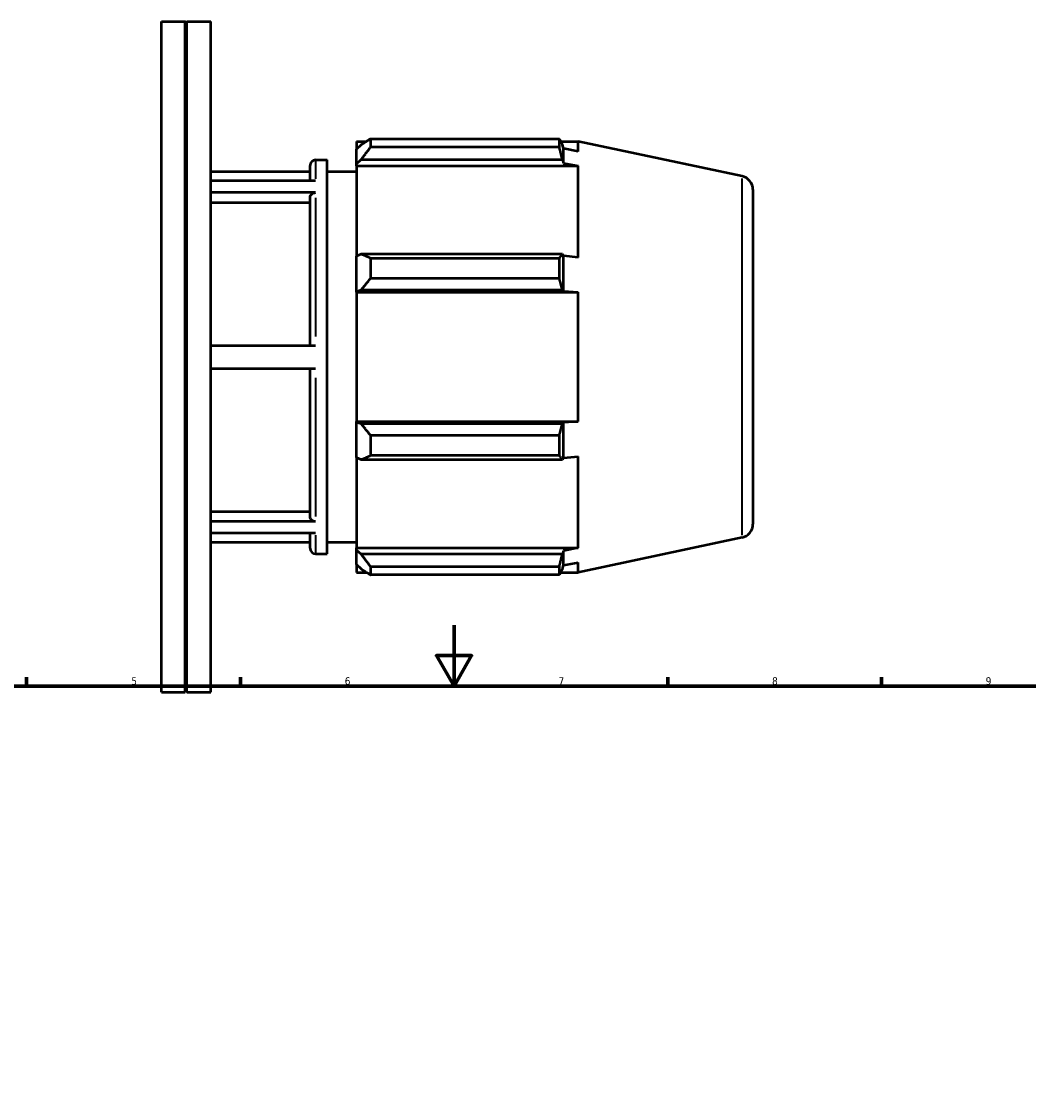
# Model space of a CAD drawing. Header units: millimetres. Extents: x -123 to 939, y -110 to 792.
# Tile 5 of 6: x 279 to 609, y 439 to 792. Entities that reach past the tile are written whole.
import ezdxf

# ---------------------------------------------------------------- set-up
doc = ezdxf.new("R2010")
doc.units = ezdxf.units.MM
for name, color, linetype, lineweight in [('Border (ISO)', 7, 'Continuous', 70), ('Visible (ISO)', 7, 'Continuous', 50), ('Visible Narrow (ISO)', 7, 'Continuous', 35)]:
    doc.layers.add(name, color=color, linetype=linetype, lineweight=lineweight)
doc.styles.add('Note Text (ISO)', font='tahoma.ttf')

# ---------------------------------------------------------------- blocks, each defined once
blk = doc.blocks.new('Borders Default Border')
at = {"layer": 'Border (ISO)'}
for p, q in [((280.33, 574), (280.33, 576.9)), ((350.42, 574), (350.42, 576.9)), ((490.58, 574), (490.58, 576.9)), ((560.67, 574), (560.67, 576.9))]:
    blk.add_line(p, q, dxfattribs=at)
at = {"layer": 'Border (ISO)', "flags": 128}
for points in [[(420.5, 594), (420.5, 574), (414.73, 584), (426.27, 584), (420.5, 574)], [(20, 20), (20, 574), (821, 574), (821, 20), (20, 20)]]:
    blk.add_lwpolyline(points, dxfattribs=at)
at = {"layer": 'Border (ISO)', "color": 232, "true_color": 0xca0064, "char_height": 2.5, "attachment_point": 7, "style": 'Note Text (ISO)'}
for s, insert in [('5', (314.64, 574.35)), ('6', (384.66, 574.35)), ('7', (454.77, 574.4)), ('8', (524.81, 574.34)), ('9', (594.88, 574.35))]:
    blk.add_mtext(s, dxfattribs=dict(at, insert=insert))

msp = doc.modelspace()

# ---------------------------------------------------------------- linework, layer by layer
at = {"layer": 'Visible (ISO)'}
for p, q in [((324.531, 571.982), (324.531, 791.982)), ((324.531, 791.982), (332.315, 791.982)), ((332.315, 571.982), (332.315, 791.982)), ((332.615, 791.682), (332.315, 791.982)), ((332.615, 791.682), (332.915, 791.982)), ((332.615, 572.282), (332.615, 791.682)), ((332.915, 571.982), (332.915, 791.982)), ((332.915, 791.982), (340.698, 791.982)), ((340.698, 571.982), (340.698, 791.982)), ((388.551, 752.662), (388.551, 750.116)), ((388.551, 752.662), (391.787, 752.662)), ((393.111, 753.493), (393.111, 750.745)), ((393.111, 753.493), (455.053, 753.493)), ((455.053, 750.745), (455.053, 753.493)), ((455.483, 752.662), (461.229, 752.662)), ((514.967, 741.24), (461.229, 752.662)), ((461.229, 749.391), (461.229, 752.662)), ((390.071, 751.566), (388.551, 750.116)), ((388.551, 745.35), (388.551, 750.116)), ((455.053, 750.745), (393.111, 750.745)), ((456.451, 750.36), (456.04, 751.566)), ((456.451, 745.577), (456.451, 750.36)), ((461.229, 749.391), (456.451, 750.36)), ((375.108, 746.582), (378.851, 746.582)), ((378.851, 617.382), (378.851, 746.582)), ((388.551, 745.35), (390.071, 746.699)), ((390.071, 746.699), (456.04, 746.699)), ((456.04, 746.699), (456.451, 745.577)), ((456.451, 745.577), (461.229, 744.676)), ((340.698, 742.782), (373.308, 742.782)), ((373.308, 739.674), (373.308, 744.782)), ((378.851, 742.782), (388.551, 742.782)), ((388.551, 744.676), (388.551, 745.35)), ((388.551, 744.676), (388.551, 714.97)), ((388.551, 744.676), (461.229, 744.676)), ((461.229, 714.619), (461.229, 744.676)), ((375.108, 739.674), (340.698, 739.674)), ((375.108, 735.861), (340.698, 735.861)), ((518.531, 736.838), (518.531, 627.126)), ((373.308, 732.563), (340.698, 732.563)), ((373.308, 685.655), (373.308, 734.299)), ((390.071, 715.672), (388.551, 714.97)), ((388.551, 703.465), (388.551, 714.97)), ((456.04, 715.672), (390.071, 715.672)), ((393.111, 714.351), (393.111, 707.716)), ((393.111, 714.351), (455.053, 714.351)), ((455.053, 707.716), (455.053, 714.351)), ((456.451, 715.088), (456.04, 715.672)), ((456.451, 703.542), (456.451, 715.088)), ((461.229, 714.619), (456.451, 715.088)), ((455.053, 707.716), (393.111, 707.716)), ((388.551, 703.465), (390.071, 703.922)), ((388.551, 703.236), (388.551, 703.465)), ((388.551, 703.236), (388.551, 660.728)), ((388.551, 703.236), (461.229, 703.236)), ((390.071, 703.922), (456.04, 703.922)), ((456.04, 703.922), (456.451, 703.542)), ((456.451, 703.542), (461.229, 703.236)), ((461.229, 660.728), (461.229, 703.236)), ((375.108, 685.655), (340.698, 685.655)), ((375.108, 678.055), (340.698, 678.055)), ((373.308, 629.526), (373.308, 678.055)), ((388.551, 660.5), (388.551, 660.728)), ((388.551, 660.728), (461.229, 660.728)), ((461.229, 660.728), (456.451, 660.423)), ((390.071, 660.043), (388.551, 660.5)), ((388.551, 648.995), (388.551, 660.5)), ((456.04, 660.043), (390.071, 660.043)), ((456.451, 660.423), (456.04, 660.043)), ((456.451, 648.877), (456.451, 660.423)), ((393.111, 656.248), (393.111, 649.613)), ((393.111, 656.248), (455.053, 656.248)), ((455.053, 649.613), (455.053, 656.248)), ((388.551, 648.995), (390.071, 648.293)), ((388.551, 648.995), (388.551, 619.288)), ((390.071, 648.293), (456.04, 648.293)), ((455.053, 649.613), (393.111, 649.613)), ((456.04, 648.293), (456.451, 648.877)), ((456.451, 648.877), (461.229, 649.346)), ((461.229, 619.288), (461.229, 649.346)), ((340.698, 631.261), (373.308, 631.261)), ((375.108, 627.964), (340.698, 627.964)), ((375.108, 624.177), (340.698, 624.177)), ((373.308, 619.182), (373.308, 624.177)), ((514.967, 622.725), (461.229, 611.302)), ((340.698, 621.182), (373.308, 621.182)), ((378.851, 621.182), (388.551, 621.182)), ((388.551, 618.614), (388.551, 619.288)), ((388.551, 619.288), (461.229, 619.288)), ((390.071, 617.266), (388.551, 618.614)), ((388.551, 613.849), (388.551, 618.614)), ((456.451, 618.388), (456.04, 617.266)), ((461.229, 619.288), (456.451, 618.388)), ((456.451, 613.605), (456.451, 618.388)), ((375.108, 617.382), (378.851, 617.382)), ((456.04, 617.266), (390.071, 617.266)), ((388.551, 613.849), (390.071, 612.399)), ((388.551, 613.849), (388.551, 611.302)), ((388.551, 611.302), (391.787, 611.302)), ((393.111, 613.22), (393.111, 610.472)), ((393.111, 613.22), (455.053, 613.22)), ((455.053, 610.472), (455.053, 613.22)), ((455.483, 611.302), (461.229, 611.302)), ((456.04, 612.399), (456.451, 613.605)), ((456.451, 613.605), (461.229, 614.574)), ((461.229, 611.302), (461.229, 614.574)), ((455.053, 610.472), (393.111, 610.472)), ((324.531, 571.982), (332.315, 571.982)), ((332.615, 572.282), (332.315, 571.982)), ((332.615, 572.282), (332.915, 571.982)), ((332.915, 571.982), (340.698, 571.982))]:
    msp.add_line(p, q, dxfattribs=at)
for centre, radius, start, end in [((375.108, 744.782), 1.8, 90, 180), ((514.031, 736.838), 4.5, 0, 78), ((514.031, 627.126), 4.5, 282, 0), ((375.108, 619.182), 1.8, 180, 270)]:
    msp.add_arc(centre, radius, start, end, dxfattribs=at)
for points, weights in [([(393.111, 753.493), (391.53, 752.51), (390.071, 751.566)], [1.01554828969, 1.01107335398, 1.00579640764]), ([(455.053, 753.493), (455.566, 752.51), (456.04, 751.566)], [1, 1.00058861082, 1.00036028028]), ([(390.071, 746.699), (391.53, 748.68), (393.111, 750.745)], [1.00579640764, 1.01107335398, 1.01554828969]), ([(456.04, 746.699), (455.566, 748.68), (455.053, 750.745)], [1.00036028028, 1.00058861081, 1]), ([(393.111, 714.351), (391.53, 715.025), (390.071, 715.672)], [1.01554828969, 1.01107335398, 1.00579640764]), ([(455.053, 714.351), (455.566, 715.025), (456.04, 715.672)], [1, 1.00058861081, 1.00036028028]), ([(390.071, 703.922), (391.53, 705.78), (393.111, 707.716)], [1.00579640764, 1.01107335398, 1.01554828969]), ([(456.04, 703.922), (455.566, 705.78), (455.053, 707.716)], [1.00036028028, 1.00058861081, 1]), ([(393.111, 656.248), (391.53, 658.184), (390.071, 660.043)], [1.01554828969, 1.01107335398, 1.00579640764]), ([(455.053, 656.248), (455.566, 658.184), (456.04, 660.043)], [1, 1.00058861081, 1.00036028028]), ([(390.071, 648.293), (391.53, 648.94), (393.111, 649.613)], [1.00579640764, 1.01107335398, 1.01554828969]), ([(456.04, 648.293), (455.566, 648.94), (455.053, 649.613)], [1.00036028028, 1.00058861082, 1]), ([(393.111, 613.22), (391.53, 615.284), (390.071, 617.266)], [1.01554828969, 1.01107335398, 1.00579640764]), ([(455.053, 613.22), (455.566, 615.284), (456.04, 617.266)], [1, 1.00058861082, 1.00036028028]), ([(390.071, 612.399), (391.53, 611.455), (393.111, 610.472)], [1.00579640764, 1.01107335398, 1.01554828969]), ([(456.04, 612.399), (455.566, 611.455), (455.053, 610.472)], [1.00036028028, 1.00058861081, 1])]:
    msp.add_rational_spline(points, weights, degree=2, dxfattribs=at)
for points, knots in [([(373.308, 734.299), (373.308, 734.492), (373.36, 734.719), (373.531, 735.075), (373.679, 735.267), (373.993, 735.54), (374.215, 735.668), (374.625, 735.816), (374.886, 735.861), (375.108, 735.861)], [0.8005109, 0.8005109, 0.8005109, 0.8005109, 0.86732488, 0.86732488, 0.93406983, 0.93406983, 1.00073612, 1.00073612, 1.06733935, 1.06733935, 1.06733935, 1.06733935]), ([(375.108, 627.964), (374.886, 627.964), (374.625, 628.009), (374.215, 628.157), (373.993, 628.285), (373.679, 628.557), (373.531, 628.75), (373.36, 629.106), (373.308, 629.333), (373.308, 629.526)], [0, 0, 0, 0, 0.06660825, 0.06660825, 0.13327166, 0.13327166, 0.20000386, 0.20000386, 0.26679644, 0.26679644, 0.26679644, 0.26679644])]:
    msp.add_open_spline(points, degree=3, knots=knots, dxfattribs=at)
at = {"layer": 'Visible Narrow (ISO)'}
for p, q in [((375.108, 746.565), (375.108, 740.336)), ((514.967, 623.454), (514.967, 740.51)), ((375.108, 734.147), (375.108, 688.648)), ((375.108, 675.064), (375.108, 629.668)), ((375.108, 623.525), (375.108, 617.4))]:
    msp.add_line(p, q, dxfattribs=at)

# ---------------------------------------------------------------- block references
msp.add_blockref('Borders Default Border', (0, 0))

doc.saveas('drawing.dxf')
